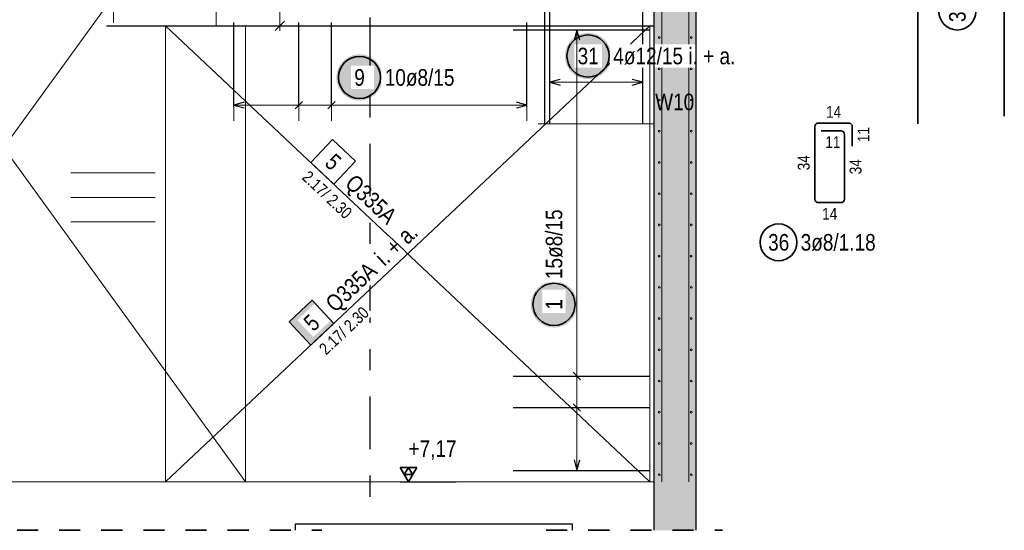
# Model space of a CAD drawing. Header units: millimetres. Extents: x -16 to 44.7, y 0 to 21.2.
# Tile 19 of 49: x 16.4 to 21, y 6 to 8.5. Entities that reach past the tile are written whole.
import ezdxf

# ---------------------------------------------------------------- set-up
doc = ezdxf.new("R2010")
doc.units = ezdxf.units.MM
doc.linetypes.add('DASHDOTX2', pattern=[2, 1, -0.5, 0, -0.5])
doc.linetypes.add('HIDDEN', pattern=[0.375, 0.25, -0.125])
doc.layers.add('nplo Bewehrung', color=7, linetype='Continuous', lineweight=20)
doc.styles.add('Arial Narrow', font='ARIALN.TTF')
doc.linetypes.add('STRAKON_Linetype_13', pattern='A,15,[130,ltypeshp.shx,S=1.875,R=-30,X=0,Y=0],-1.875,[130,ltypeshp.shx,S=1.875,R=-30,X=0,Y=0]', length=16.875)

msp = doc.modelspace()

# ---------------------------------------------------------------- hatches: boundary and pattern name
at = {"lineweight": 13, "true_color": 0xd7ffd7}
for points in [[(19.371215, 6.275941), (19.571215, 6.275941), (19.571215, 9.455935), (19.371215, 9.455935)], [(19.371215, 6.045935), (19.571215, 6.045935), (19.571215, 6.275941), (19.371215, 6.275941)]]:
    msp.add_hatch(color=254, dxfattribs=at).paths.add_polyline_path(points)
at = {"lineweight": 25, "true_color": 0xffffff}
for points in [[(19.167415, 8.297227), (19.167348, 8.301066), (19.167147, 8.3049), (19.166812, 8.308725), (19.166344, 8.312536), (19.165744, 8.316328), (19.165011, 8.320097), (19.164148, 8.323838), (19.163154, 8.327547), (19.162031, 8.331219), (19.160781, 8.334849), (19.159405, 8.338434), (19.157905, 8.341968), (19.156282, 8.345448), (19.154539, 8.348869), (19.152678, 8.352227), (19.1507, 8.355518), (19.148609, 8.358738), (19.146407, 8.361883), (19.144096, 8.36495), (19.14168, 8.367933), (19.139161, 8.370831), (19.136542, 8.373639), (19.133827, 8.376354), (19.131019, 8.378973), (19.128122, 8.381492), (19.125138, 8.383908), (19.122071, 8.386219), (19.118926, 8.388421), (19.115706, 8.390512), (19.112415, 8.39249), (19.109057, 8.394351), (19.105636, 8.396094), (19.102156, 8.397717), (19.098622, 8.399217), (19.095037, 8.400593), (19.091407, 8.401843), (19.087735, 8.402966), (19.084026, 8.403959), (19.080285, 8.404823), (19.076516, 8.405556), (19.072724, 8.406156), (19.068913, 8.406624), (19.065088, 8.406959), (19.061254, 8.40716), (19.057415, 8.407227), (19.053576, 8.40716), (19.049742, 8.406959), (19.045917, 8.406624), (19.042106, 8.406156), (19.038314, 8.405556), (19.034545, 8.404823), (19.030804, 8.403959), (19.027095, 8.402966), (19.023423, 8.401843), (19.019793, 8.400593), (19.016208, 8.399217), (19.012674, 8.397717), (19.009194, 8.396094), (19.005773, 8.394351), (19.002415, 8.39249), (18.999124, 8.390512), (18.995904, 8.388421), (18.992759, 8.386219), (18.989692, 8.383908), (18.986708, 8.381492), (18.983811, 8.378973), (18.981003, 8.376354), (18.978288, 8.373639), (18.975669, 8.370831), (18.97315, 8.367933), (18.970734, 8.36495), (18.968423, 8.361883), (18.966221, 8.358738), (18.96413, 8.355518), (18.962152, 8.352227), (18.960291, 8.348869), (18.958548, 8.345448), (18.956925, 8.341968), (18.955425, 8.338434), (18.954049, 8.334849), (18.952799, 8.331219), (18.951676, 8.327547), (18.950682, 8.323838), (18.949819, 8.320097), (18.949086, 8.316328), (18.948486, 8.312536), (18.948018, 8.308725), (18.947683, 8.3049), (18.947482, 8.301066), (18.947415, 8.297227), (18.947482, 8.293388), (18.947683, 8.289554), (18.948018, 8.285729), (18.948486, 8.281918), (18.949086, 8.278126), (18.949819, 8.274357), (18.950682, 8.270615), (18.951676, 8.266907), (18.952799, 8.263235), (18.954049, 8.259605), (18.955425, 8.25602), (18.956925, 8.252486), (18.958548, 8.249006), (18.960291, 8.245585), (18.962152, 8.242227), (18.96413, 8.238936), (18.966221, 8.235716), (18.968423, 8.23257), (18.970734, 8.229504), (18.97315, 8.22652), (18.975669, 8.223622), (18.978288, 8.220814), (18.981003, 8.218099), (18.983811, 8.215481), (18.986708, 8.212962), (18.989692, 8.210546), (18.992759, 8.208235), (18.995904, 8.206033), (18.999124, 8.203942), (19.002415, 8.201964), (19.005773, 8.200103), (19.009194, 8.198359), (19.012674, 8.196737), (19.016208, 8.195237), (19.019793, 8.193861), (19.023423, 8.192611), (19.027095, 8.191488), (19.030804, 8.190494), (19.034545, 8.189631), (19.038314, 8.188898), (19.042106, 8.188297), (19.045917, 8.187829), (19.049742, 8.187495), (19.053576, 8.187294), (19.057415, 8.187227), (19.061254, 8.187294), (19.065088, 8.187495), (19.068913, 8.187829), (19.072724, 8.188297), (19.076516, 8.188898), (19.080285, 8.189631), (19.084026, 8.190494), (19.087735, 8.191488), (19.091407, 8.192611), (19.095037, 8.193861), (19.098622, 8.195237), (19.102156, 8.196737), (19.105636, 8.198359), (19.109057, 8.200103), (19.112415, 8.201964), (19.115706, 8.203942), (19.118926, 8.206033), (19.122071, 8.208235), (19.125138, 8.210546), (19.128122, 8.212962), (19.131019, 8.215481), (19.133827, 8.218099), (19.136542, 8.220814), (19.139161, 8.223622), (19.14168, 8.22652), (19.144096, 8.229504), (19.146407, 8.23257), (19.148609, 8.235716), (19.1507, 8.238936), (19.152678, 8.242227), (19.154539, 8.245585), (19.156282, 8.249006), (19.157905, 8.252486), (19.159405, 8.25602), (19.160781, 8.259605), (19.162031, 8.263235), (19.163154, 8.266907), (19.164148, 8.270615), (19.165011, 8.274357), (19.165744, 8.278126), (19.166344, 8.281918), (19.166812, 8.285729), (19.167147, 8.289554)], [(18.082108, 8.195434), (18.082041, 8.199273), (18.08184, 8.203107), (18.081506, 8.206932), (18.081038, 8.210743), (18.080437, 8.214535), (18.079704, 8.218304), (18.078841, 8.222045), (18.077847, 8.225754), (18.076724, 8.229426), (18.075474, 8.233056), (18.074098, 8.236641), (18.072598, 8.240175), (18.070976, 8.243655), (18.069232, 8.247076), (18.067371, 8.250434), (18.065394, 8.253725), (18.063302, 8.256945), (18.0611, 8.26009), (18.058789, 8.263157), (18.056373, 8.266141), (18.053854, 8.269038), (18.051236, 8.271846), (18.048521, 8.274561), (18.045713, 8.27718), (18.042815, 8.279699), (18.039831, 8.282115), (18.036765, 8.284426), (18.033619, 8.286628), (18.030399, 8.288719), (18.027108, 8.290697), (18.02375, 8.292558), (18.020329, 8.294301), (18.016849, 8.295924), (18.013315, 8.297424), (18.00973, 8.2988), (18.0061, 8.30005), (18.002428, 8.301173), (17.99872, 8.302166), (17.994979, 8.30303), (17.99121, 8.303763), (17.987417, 8.304363), (17.983606, 8.304831), (17.979781, 8.305166), (17.975947, 8.305367), (17.972108, 8.305434), (17.968269, 8.305367), (17.964435, 8.305166), (17.96061, 8.304831), (17.956799, 8.304363), (17.953007, 8.303763), (17.949238, 8.30303), (17.945497, 8.302166), (17.941788, 8.301173), (17.938116, 8.30005), (17.934486, 8.2988), (17.930902, 8.297424), (17.927367, 8.295924), (17.923887, 8.294301), (17.920466, 8.292558), (17.917108, 8.290697), (17.913817, 8.288719), (17.910597, 8.286628), (17.907452, 8.284426), (17.904385, 8.282115), (17.901402, 8.279699), (17.898504, 8.27718), (17.895696, 8.274561), (17.892981, 8.271846), (17.890362, 8.269038), (17.887843, 8.266141), (17.885427, 8.263157), (17.883116, 8.26009), (17.880914, 8.256945), (17.878823, 8.253725), (17.876845, 8.250434), (17.874984, 8.247076), (17.873241, 8.243655), (17.871618, 8.240175), (17.870118, 8.236641), (17.868742, 8.233056), (17.867492, 8.229426), (17.866369, 8.225754), (17.865376, 8.222045), (17.864512, 8.218304), (17.863779, 8.214535), (17.863179, 8.210743), (17.862711, 8.206932), (17.862376, 8.203107), (17.862175, 8.199273), (17.862108, 8.195434), (17.862175, 8.191595), (17.862376, 8.187761), (17.862711, 8.183936), (17.863179, 8.180125), (17.863779, 8.176333), (17.864512, 8.172564), (17.865376, 8.168823), (17.866369, 8.165114), (17.867492, 8.161442), (17.868742, 8.157812), (17.870118, 8.154227), (17.871618, 8.150693), (17.873241, 8.147213), (17.874984, 8.143792), (17.876845, 8.140434), (17.878823, 8.137143), (17.880914, 8.133923), (17.883116, 8.130778), (17.885427, 8.127711), (17.887843, 8.124727), (17.890362, 8.12183), (17.892981, 8.119022), (17.895696, 8.116307), (17.898504, 8.113688), (17.901402, 8.111169), (17.904385, 8.108753), (17.907452, 8.106442), (17.910597, 8.10424), (17.913817, 8.102149), (17.917108, 8.100171), (17.920466, 8.09831), (17.923887, 8.096567), (17.927367, 8.094944), (17.930902, 8.093444), (17.934486, 8.092068), (17.938116, 8.090818), (17.941788, 8.089695), (17.945497, 8.088701), (17.949238, 8.087838), (17.953007, 8.087105), (17.956799, 8.086504), (17.96061, 8.086037), (17.964435, 8.085702), (17.968269, 8.085501), (17.972108, 8.085434), (17.975947, 8.085501), (17.979781, 8.085702), (17.983606, 8.086037), (17.987417, 8.086504), (17.99121, 8.087105), (17.994979, 8.087838), (17.99872, 8.088701), (18.002428, 8.089695), (18.0061, 8.090818), (18.00973, 8.092068), (18.013315, 8.093444), (18.016849, 8.094944), (18.020329, 8.096567), (18.02375, 8.09831), (18.027108, 8.100171), (18.030399, 8.102149), (18.033619, 8.10424), (18.036765, 8.106442), (18.039831, 8.108753), (18.042815, 8.111169), (18.045713, 8.113688), (18.048521, 8.116307), (18.051236, 8.119022), (18.053854, 8.12183), (18.056373, 8.124727), (18.058789, 8.127711), (18.0611, 8.130778), (18.063302, 8.133923), (18.065394, 8.137143), (18.067371, 8.140434), (18.069232, 8.143792), (18.070976, 8.147213), (18.072598, 8.150693), (18.074098, 8.154227), (18.075474, 8.157812), (18.076724, 8.161442), (18.077847, 8.165114), (18.078841, 8.168823), (18.079704, 8.172564), (18.080437, 8.176333), (18.081038, 8.180125), (18.081506, 8.183936), (18.08184, 8.187761)], [(19.005729, 7.118169), (19.005662, 7.122008), (19.005461, 7.125842), (19.005126, 7.129667), (19.004659, 7.133478), (19.004058, 7.13727), (19.003325, 7.141039), (19.002462, 7.14478), (19.001468, 7.148489), (19.000345, 7.152161), (18.999095, 7.155791), (18.997719, 7.159376), (18.996219, 7.16291), (18.994596, 7.16639), (18.992853, 7.169811), (18.990992, 7.173169), (18.989014, 7.17646), (18.986923, 7.17968), (18.984721, 7.182825), (18.98241, 7.185892), (18.979994, 7.188875), (18.977475, 7.191773), (18.974856, 7.194581), (18.972141, 7.197296), (18.969333, 7.199915), (18.966436, 7.202434), (18.963452, 7.20485), (18.960385, 7.207161), (18.95724, 7.209363), (18.95402, 7.211454), (18.950729, 7.213432), (18.947371, 7.215293), (18.94395, 7.217036), (18.94047, 7.218659), (18.936936, 7.220159), (18.933351, 7.221535), (18.929721, 7.222785), (18.926049, 7.223908), (18.92234, 7.224901), (18.918599, 7.225765), (18.91483, 7.226498), (18.911038, 7.227098), (18.907227, 7.227566), (18.903402, 7.227901), (18.899568, 7.228102), (18.895729, 7.228169), (18.89189, 7.228102), (18.888056, 7.227901), (18.884231, 7.227566), (18.88042, 7.227098), (18.876628, 7.226498), (18.872859, 7.225765), (18.869118, 7.224901), (18.865409, 7.223908), (18.861737, 7.222785), (18.858107, 7.221535), (18.854522, 7.220159), (18.850988, 7.218659), (18.847508, 7.217036), (18.844087, 7.215293), (18.840729, 7.213432), (18.837438, 7.211454), (18.834218, 7.209363), (18.831073, 7.207161), (18.828006, 7.20485), (18.825022, 7.202434), (18.822125, 7.199915), (18.819317, 7.197296), (18.816602, 7.194581), (18.813983, 7.191773), (18.811464, 7.188875), (18.809048, 7.185892), (18.806737, 7.182825), (18.804535, 7.17968), (18.802444, 7.17646), (18.800466, 7.173169), (18.798605, 7.169811), (18.796862, 7.16639), (18.795239, 7.16291), (18.793739, 7.159376), (18.792363, 7.155791), (18.791113, 7.152161), (18.78999, 7.148489), (18.788997, 7.14478), (18.788133, 7.141039), (18.7874, 7.13727), (18.7868, 7.133478), (18.786332, 7.129667), (18.785997, 7.125842), (18.785796, 7.122008), (18.785729, 7.118169), (18.785796, 7.11433), (18.785997, 7.110496), (18.786332, 7.106671), (18.7868, 7.10286), (18.7874, 7.099068), (18.788133, 7.095299), (18.788997, 7.091557), (18.78999, 7.087849), (18.791113, 7.084177), (18.792363, 7.080547), (18.793739, 7.076962), (18.795239, 7.073428), (18.796862, 7.069948), (18.798605, 7.066527), (18.800466, 7.063169), (18.802444, 7.059878), (18.804535, 7.056658), (18.806737, 7.053512), (18.809048, 7.050446), (18.811464, 7.047462), (18.813983, 7.044564), (18.816602, 7.041756), (18.819317, 7.039041), (18.822125, 7.036423), (18.825022, 7.033904), (18.828006, 7.031488), (18.831073, 7.029177), (18.834218, 7.026975), (18.837438, 7.024884), (18.840729, 7.022906), (18.844087, 7.021045), (18.847508, 7.019302), (18.850988, 7.017679), (18.854522, 7.016179), (18.858107, 7.014803), (18.861737, 7.013553), (18.865409, 7.01243), (18.869118, 7.011436), (18.872859, 7.010573), (18.876628, 7.00984), (18.88042, 7.009239), (18.884231, 7.008771), (18.888056, 7.008437), (18.89189, 7.008236), (18.895729, 7.008169), (18.899568, 7.008236), (18.903402, 7.008437), (18.907227, 7.008771), (18.911038, 7.009239), (18.91483, 7.00984), (18.918599, 7.010573), (18.92234, 7.011436), (18.926049, 7.01243), (18.929721, 7.013553), (18.933351, 7.014803), (18.936936, 7.016179), (18.94047, 7.017679), (18.94395, 7.019302), (18.947371, 7.021045), (18.950729, 7.022906), (18.95402, 7.024884), (18.95724, 7.026975), (18.960385, 7.029177), (18.963452, 7.031488), (18.966436, 7.033904), (18.969333, 7.036423), (18.972141, 7.039041), (18.974856, 7.041756), (18.977475, 7.044564), (18.979994, 7.047462), (18.98241, 7.050446), (18.984721, 7.053512), (18.986923, 7.056658), (18.989014, 7.059878), (18.990992, 7.063169), (18.992853, 7.066527), (18.994596, 7.069948), (18.996219, 7.073428), (18.997719, 7.076962), (18.999095, 7.080547), (19.000345, 7.084177), (19.001468, 7.087849), (19.002462, 7.091557), (19.003325, 7.095299), (19.004058, 7.099068), (19.004659, 7.10286), (19.005126, 7.106671), (19.005461, 7.110496)]]:
    msp.add_hatch(color=7, dxfattribs=at).paths.add_polyline_path(points)
at = {"lineweight": 18, "true_color": 0xffffff}
msp.add_hatch(color=7, dxfattribs=at).paths.add_polyline_path([(17.747629, 7.137475), (17.638406, 7.034663), (17.741218, 6.92544), (17.850441, 7.028252)])

# ---------------------------------------------------------------- linework, layer by layer
at = {"color": 3, "linetype": 'DASHDOTX2', "lineweight": 25, "ltscale": 0.25}
msp.add_line((18.021188, 10.88044), (18.021188, 6.190045), dxfattribs=at)
at = {"color": 3, "linetype": 'Continuous', "lineweight": 25}
for p, q in [((18.851197, 9.645935), (18.851197, 7.975941)), ((18.875197, 7.975941), (18.875197, 9.675941)), ((19.317214, 7.975941), (19.317214, 9.675941)), ((17.57207, 8.418844), (17.616264, 8.463038)), ((16.771215, 8.440941), (19.371215, 8.440941)), ((17.375197, 8.055941), (17.375197, 8.455941)), ((17.68453, 8.055941), (17.68453, 8.455941)), ((17.839197, 8.055941), (17.839197, 8.455941)), ((18.701215, 8.421941), (19.351215, 8.421941)), ((18.767196, 8.055941), (18.767196, 8.455941)), ((19.0046, 8.421941), (18.991202, 8.371941)), ((19.017997, 8.371941), (19.0046, 8.421941)), ((18.925197, 8.185624), (18.875197, 8.172227)), ((19.317214, 8.172227), (19.267214, 8.185624)), ((18.875197, 8.172227), (18.925197, 8.158829)), ((19.267214, 8.158829), (19.317214, 8.172227)), ((17.425197, 8.077401), (17.375197, 8.064004)), ((17.375197, 8.064004), (17.425197, 8.050606)), ((17.702208, 8.081681), (17.666853, 8.046326)), ((17.856875, 8.081681), (17.821519, 8.046326)), ((18.767196, 8.064004), (18.717196, 8.077401)), ((18.717196, 8.050606), (18.767196, 8.064004)), ((18.851197, 7.975941), (18.851197, 7.975941)), ((19.022277, 6.760544), (18.986922, 6.7959)), ((18.701215, 6.778222), (19.351215, 6.778222)), ((19.022277, 6.611115), (18.986922, 6.646471)), ((18.701215, 6.628793), (19.351215, 6.628793)), ((18.991202, 6.379935), (19.0046, 6.329935)), ((19.0046, 6.329935), (19.017997, 6.379935)), ((18.701215, 6.329935), (19.351215, 6.329935)), ((18.165225, 6.275934), (18.430749, 6.275934)), ((19.371215, 6.045935), (19.371215, 6.275934)), ((19.571215, 6.045935), (19.571215, 6.275941)), ((17.668775, 6.075934), (18.983775, 6.075934)), ((17.668775, 6.045935), (17.668775, 6.075934)), ((18.983775, 6.045935), (18.983775, 6.075934))]:
    msp.add_line(p, q, dxfattribs=at)
at = {"color": 2, "linetype": 'Continuous', "lineweight": 35}
for p, q in [((20.623507, 7.975941), (20.623507, 9.675941)), ((21.033987, 9.658013), (21.033987, 8.012019)), ((21.033987, 8.012019), (21.033987, 8.012019)), ((20.134547, 7.617357), (20.134547, 7.962857)), ((20.150547, 7.978857), (20.296047, 7.978857)), ((20.312047, 7.962857), (20.312047, 7.868857)), ((20.164547, 7.941357), (20.258547, 7.941357)), ((20.274547, 7.925357), (20.274547, 7.617357)), ((20.258547, 7.601357), (20.150547, 7.601357)), ((17.747629, 7.137475), (17.638406, 7.034663)), ((17.850441, 7.028252), (17.747629, 7.137475)), ((17.638406, 7.034663), (17.741218, 6.92544)), ((17.741218, 6.92544), (17.850441, 7.028252)), ((18.243975, 6.344131), (18.165225, 6.344131)), ((18.165225, 6.344131), (18.2046, 6.275934)), ((18.2046, 6.344131), (18.184912, 6.310032)), ((18.2046, 6.275934), (18.243975, 6.344131)), ((18.224287, 6.310032), (18.2046, 6.344131)), ((18.184912, 6.310032), (18.224287, 6.310032))]:
    msp.add_line(p, q, dxfattribs=at)
at = {"color": 9, "linetype": 'Continuous', "lineweight": 0}
for p, q in [((17.431213, 6.275941), (15.131217, 9.445935)), ((17.291203, 8.440944), (17.291203, 9.445935)), ((17.291202, 8.440939), (17.051217, 8.440942)), ((17.051217, 8.440942), (17.051217, 6.275938)), ((19.351215, 8.440939), (17.291202, 8.440939)), ((17.431213, 8.440944), (17.291203, 8.440944)), ((17.431213, 6.275941), (17.431213, 8.440944)), ((18.821197, 7.975941), (19.371215, 7.975941)), ((17.844029, 7.900663), (17.741217, 7.79144)), ((17.953252, 7.797851), (17.844029, 7.900663)), ((17.741217, 7.79144), (17.850439, 7.688628)), ((17.850439, 7.688628), (17.953252, 7.797851)), ((15.131217, 6.275944), (17.431213, 6.275941)), ((17.051217, 6.275938), (18.395853, 6.275936)), ((18.395853, 6.275936), (19.351215, 6.275936)), ((18.395853, 6.275936), (18.395853, 6.275936))]:
    msp.add_line(p, q, dxfattribs=at)
at = {"color": 7, "linetype": 'Continuous', "lineweight": 18}
for p, q in [((17.291203, 8.440944), (17.291203, 9.445935)), ((15.131217, 6.275944), (17.291203, 9.252964)), ((17.291202, 8.440939), (17.051217, 8.440942)), ((17.051217, 8.440942), (17.051217, 6.275938)), ((19.351215, 8.440939), (17.051217, 6.275938)), ((19.351215, 8.440939), (17.291202, 8.440939)), ((17.431213, 8.440944), (17.291203, 8.440944)), ((17.431213, 6.275941), (17.431213, 8.440944)), ((19.351215, 6.275936), (19.351215, 8.440939)), ((15.131217, 6.275944), (17.431213, 6.275941)), ((17.051217, 6.275938), (18.395853, 6.275936)), ((18.395853, 6.275936), (19.351215, 6.275936)), ((18.395853, 6.275936), (18.395853, 6.275936))]:
    msp.add_line(p, q, dxfattribs=at)
at = {"color": 5, "linetype": 'Continuous', "lineweight": 18}
for p, q in [((16.8046, 8.696941), (16.8046, 8.454941)), ((17.594167, 8.526423), (17.594167, 8.415941)), ((19.0796, 8.421941), (18.9296, 8.421941)), ((18.875197, 8.247227), (18.875197, 8.097227)), ((19.317214, 8.097227), (19.317214, 8.247227)), ((17.375197, 8.139004), (17.375197, 7.989004)), ((17.68453, 8.139004), (17.68453, 7.989004)), ((17.839197, 8.139004), (17.839197, 7.989004)), ((18.767196, 7.989004), (18.767196, 8.139004)), ((18.875197, 8.172227), (19.317214, 8.172227)), ((17.375197, 8.064004), (18.767196, 8.064004)), ((19.0796, 6.778222), (18.9296, 6.778222)), ((19.0796, 6.628793), (18.9296, 6.628793)), ((18.9296, 6.329935), (19.0796, 6.329935))]:
    msp.add_line(p, q, dxfattribs=at)
at = {"color": 6, "linetype": 'STRAKON_Linetype_13', "lineweight": 13, "ltscale": 0.01}
msp.add_line((13.871191, 6.275934), (19.371215, 6.275934), dxfattribs=at)
at = {"color": 2, "linetype": 'HIDDEN', "lineweight": 35, "ltscale": 0.25}
for p, q in [((13.746191, 6.045935), (17.793775, 6.045935)), ((18.858775, 6.045935), (19.696215, 6.045935))]:
    msp.add_line(p, q, dxfattribs=at)
at = {"color": 2, "linetype": 'Continuous', "lineweight": 35}
for centre, radius in [((20.811007, 8.508094), 0.0875), ((19.057415, 8.297227), 0.1), ((17.972108, 8.195434), 0.1), ((19.962111, 7.412774), 0.0875), ((18.895729, 7.118169), 0.1)]:
    msp.add_circle(centre, radius, dxfattribs=at)
at = {"color": 9, "linetype": 'Continuous', "lineweight": 0}
msp.add_circle((19.371215, 6.275941), 0.00111, dxfattribs=at)
at = {"color": 2, "linetype": 'Continuous', "lineweight": 35}
for centre, start, end in [((20.150547, 7.962857), 90, 180), ((20.296047, 7.962857), 0, 90), ((20.258547, 7.925357), 0, 90), ((20.150547, 7.617357), 180, 270), ((20.258547, 7.617357), 270, 0)]:
    msp.add_arc(centre, 0.016, start, end, dxfattribs=at)
at = {"layer": 'nplo Bewehrung', "color": 9, "linetype": 'Continuous', "lineweight": 0}
for p, q in [((19.407215, 6.275941), (19.407215, 9.195941)), ((19.535215, 6.275941), (19.535215, 9.195941)), ((16.601193, 7.741941), (17.001193, 7.741941)), ((16.601193, 7.625941), (17.001193, 7.625941)), ((16.601193, 7.509941), (17.001193, 7.509941))]:
    msp.add_line(p, q, dxfattribs=at)
for centre in [(19.395215, 8.384602), (19.395215, 8.384602), (19.547215, 8.384602), (19.547215, 8.384602), (19.395215, 8.236412), (19.395215, 8.236412), (19.547215, 8.236412), (19.547215, 8.236412), (19.395215, 8.088222), (19.395215, 8.088222), (19.547215, 8.088222), (19.547215, 8.088222), (19.395215, 7.940032), (19.395215, 7.940032), (19.547215, 7.940032), (19.547215, 7.940032), (19.395215, 7.791842), (19.395215, 7.791842), (19.547215, 7.791842), (19.547215, 7.791842), (19.395215, 7.643652), (19.395215, 7.643652), (19.547215, 7.643652), (19.547215, 7.643652), (19.395215, 7.495462), (19.395215, 7.495462), (19.547215, 7.495462), (19.547215, 7.495462), (19.395215, 7.347272), (19.395215, 7.347272), (19.547215, 7.347272), (19.547215, 7.347272), (19.395215, 7.199081), (19.395215, 7.199081), (19.547215, 7.199081), (19.547215, 7.199081), (19.395215, 7.050891), (19.395215, 7.050891), (19.547215, 7.050891), (19.547215, 7.050891), (19.395215, 6.902701), (19.395215, 6.902701), (19.547215, 6.902701), (19.547215, 6.902701), (19.395215, 6.754511), (19.395215, 6.754511), (19.547215, 6.754511), (19.547215, 6.754511), (19.395215, 6.606321), (19.395215, 6.606321), (19.547215, 6.606321), (19.547215, 6.606321), (19.395215, 6.458131), (19.395215, 6.458131), (19.547215, 6.458131), (19.547215, 6.458131), (19.395215, 6.309941), (19.395215, 6.309941), (19.547215, 6.309941), (19.547215, 6.309941)]:
    msp.add_circle(centre, 0.004, dxfattribs=at)

# ---------------------------------------------------------------- texts
at = {"color": 9, "lineweight": 0, "style": 'Arial Narrow'}
msp.add_text('W10', height=0.07875, dxfattribs=at).set_placement((19.37616, 8.03986))
at = {"color": 2, "lineweight": 35, "insert": (20.771632, 8.458482), "char_height": 0.07875, "attachment_point": 1, "rotation": 90, "line_spacing_factor": 0.9, "style": 'Arial Narrow'}
msp.add_mtext('31', dxfattribs=at)
at = {"color": 3, "lineweight": 25, "char_height": 0.05625, "attachment_point": 1, "line_spacing_factor": 0.9, "style": 'Arial Narrow'}
for s, insert in [('14', (20.187859, 8.060107)), ('11', (20.184109, 7.916357)), ('14', (20.169109, 7.576357))]:
    msp.add_mtext(s, dxfattribs=dict(at, insert=insert))
at = {"color": 3, "lineweight": 25, "char_height": 0.05625, "attachment_point": 1, "rotation": 90, "line_spacing_factor": 0.9, "style": 'Arial Narrow'}
for s, insert in [('11', (20.337047, 7.888419)), ('34', (20.053297, 7.754669)), ('34', (20.299547, 7.735919))]:
    msp.add_mtext(s, dxfattribs=dict(at, insert=insert))
at = {"color": 9, "lineweight": 0, "attachment_point": 1, "rotation": 316.731712, "line_spacing_factor": 0.9, "style": 'Arial Narrow'}
for s, insert, char_height in [('5', (17.85616, 7.840319), 0.07875), (' 2.17/ 2.30', (17.720654, 7.769596), 0.05625)]:
    msp.add_mtext(s, dxfattribs=dict(at, insert=insert, char_height=char_height))
at = {"color": 2, "lineweight": 35, "char_height": 0.07875, "attachment_point": 1, "line_spacing_factor": 0.9, "style": 'Arial Narrow'}
for s, insert in [('36', (19.912498, 7.452149)), ('3ø8/1.18', (20.067111, 7.452149)), (' +7,17', (18.179756, 6.472809))]:
    msp.add_mtext(s, dxfattribs=dict(at, insert=insert))

# ---------------------------------------------------------------- next in the draw order: texts
at = {"color": 2, "lineweight": 35, "char_height": 0.07875, "attachment_point": 1, "line_spacing_factor": 0.9, "style": 'Arial Narrow', "bg_fill": 3, "box_fill_scale": 1.2, "bg_fill_color": 256, "bg_fill_true_color": 13158600, "bg_fill_transparency": 0}
for s, insert in [('31', (19.007802, 8.336602)), ('4ø12/15 i. + a.', (19.177415, 8.336602)), ('9', (17.947302, 8.234809)), ('10ø8/15', (18.092108, 8.234809))]:
    msp.add_mtext(s, dxfattribs=dict(at, insert=insert))
for s, insert, rotation in [('15ø8/15', (18.856354, 7.238169), 90), ('Q335A', (17.803208, 7.133142), 43.268218), ('1', (18.856354, 7.093363), 90), ('5', (17.699373, 7.043126), 43.268218)]:
    msp.add_mtext(s, dxfattribs=dict(at, insert=insert, rotation=rotation))

# ---------------------------------------------------------------- next in the draw order: linework, layer by layer
at = {"color": 3, "linetype": 'Continuous', "lineweight": 25}
for p, q in [((19.371215, 6.275934), (19.371215, 9.455935)), ((19.571215, 6.275941), (19.571215, 9.455935))]:
    msp.add_line(p, q, dxfattribs=at)
at = {"color": 5, "linetype": 'Continuous', "lineweight": 18}
msp.add_line((19.0046, 8.421941), (19.0046, 6.329935), dxfattribs=at)
at = {"color": 9, "linetype": 'Continuous', "lineweight": 0}
msp.add_line((19.351215, 6.275936), (19.351215, 8.440939), dxfattribs=at)

# ---------------------------------------------------------------- next in the draw order: texts
at = {"color": 2, "lineweight": 35, "attachment_point": 1, "rotation": 43.268218, "line_spacing_factor": 0.9, "style": 'Arial Narrow', "bg_fill": 3, "box_fill_scale": 1.2, "bg_fill_color": 256, "bg_fill_true_color": 13158600, "bg_fill_transparency": 0}
for s, insert, char_height in [('i. + a.', (18.036111, 7.354091), 0.08), (' 2.17/ 2.30', (17.761781, 6.903595), 0.05625)]:
    msp.add_mtext(s, dxfattribs=dict(at, insert=insert, char_height=char_height))

# ---------------------------------------------------------------- next in the draw order: linework, layer by layer
at = {"color": 9, "linetype": 'Continuous', "lineweight": 0}
msp.add_line((17.051217, 8.440942), (19.351215, 6.275936), dxfattribs=at)

# ---------------------------------------------------------------- next in the draw order: texts
at = {"color": 9, "lineweight": 0, "insert": (17.952284, 7.742112), "char_height": 0.07875, "attachment_point": 1, "rotation": 316.731712, "line_spacing_factor": 0.9, "style": 'Arial Narrow'}
msp.add_mtext('Q335A', dxfattribs=at)

doc.saveas('drawing.dxf')
